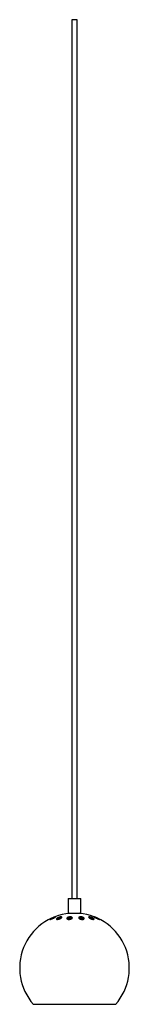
# Model space of a CAD drawing. Header units: millimetres. Extents: x -60 to 60, y -76 to 1000.
import ezdxf

# ---------------------------------------------------------------- set-up
doc = ezdxf.new("R2010")
doc.units = ezdxf.units.MM

msp = doc.modelspace()

# ---------------------------------------------------------------- linework, layer by layer
at = {"color": 7, "linetype": 'Continuous', "lineweight": 25}
for p, q in [((-3, 1000), (-3, 39.8)), ((3, 1000), (-3, 1000)), ((3, 39.8), (3, 1000)), ((-7, 39.8), (-7, 23.8)), ((-7, 39.8), (7, 39.8)), ((7, 23.8), (7, 39.8)), ((-7, 23.8), (7, 23.8)), ((-14.7, 18.8), (-14.4, 18.7)), ((6.5, 18.5), (5.8, 18.7)), ((45, -75.7), (-45, -75.7))]:
    msp.add_line(p, q, dxfattribs=at)
for start, end in [(95.0198, 221.4096), (318.5904, 84.9802)]:
    msp.add_arc((0, -36), 60, start, end, dxfattribs=at)
for points, knots in [([(-21.2, 19.8), (-21.1, 19.8), (-20.8, 19.9), (-20.8, 19.8), (-21, 19.5), (-21.5, 19.2), (-22.3, 18.8), (-23.3, 18.3), (-24.4, 17.8), (-25.5, 17.4), (-26.3, 17.1), (-26.7, 17.1), (-26.9, 17.1), (-26.7, 17.3), (-26.3, 17.7), (-25.6, 18.1), (-24.6, 18.5), (-23.5, 19), (-22.5, 19.5), (-21.7, 19.7), (-21.3, 19.8), (-21.2, 19.8)], [0, 0, 0, 0, 0.046965, 0.093921, 0.1414, 0.191844, 0.24665, 0.305845, 0.367504, 0.427924, 0.483566, 0.533655, 0.580419, 0.62709, 0.676427, 0.730198, 0.7887, 0.850187, 0.911081, 0.967817, 1, 1, 1, 1]), ([(-14.7, 19.8), (-14.5, 19.8), (-14.1, 19.8), (-13.8, 19.6), (-13.8, 19.2), (-14.2, 18.8), (-14.8, 18.3), (-15.8, 17.8), (-16.9, 17.4), (-18, 17.2), (-18.8, 17.1), (-19.5, 17.1), (-19.8, 17.3), (-19.9, 17.6), (-19.7, 18), (-19.1, 18.5), (-18.2, 19), (-17.1, 19.4), (-16, 19.7), (-15.2, 19.8), (-14.8, 19.8), (-14.7, 19.8)], [0, 0, 0, 0, 0.048174, 0.096274, 0.146361, 0.200764, 0.259624, 0.321199, 0.381896, 0.438042, 0.488564, 0.535493, 0.582052, 0.631071, 0.684419, 0.742547, 0.803899, 0.86501, 0.922206, 0.974047, 1, 1, 1, 1]), ([(-19.3, 17.1), (-19.3, 17.2), (-19, 17.5), (-18.2, 17.9), (-17.1, 18.3), (-16, 18.7), (-15.2, 18.8), (-14.8, 18.8), (-14.7, 18.8)], [0, 0, 0, 0, 0.100032, 0.315213, 0.529618, 0.729828, 0.910583, 1, 1, 1, 1]), ([(-2.8, 18.1), (-3, 17.9), (-3.4, 17.6), (-4.4, 17.3), (-5.4, 17.1), (-6.4, 17.1), (-7.2, 17.2), (-7.9, 17.5), (-8.3, 17.8), (-8.4, 18.3), (-8.2, 18.7), (-7.6, 19.2), (-6.7, 19.6), (-5.6, 19.8), (-4.6, 19.9), (-3.7, 19.8), (-3, 19.6), (-2.5, 19.3), (-2.3, 18.9), (-2.4, 18.4), (-2.7, 18.2), (-2.8, 18.1)], [0, 0, 0, 0, 0.057416, 0.114995, 0.168215, 0.216584, 0.262928, 0.31039, 0.361371, 0.417119, 0.477158, 0.538892, 0.598443, 0.652987, 0.702581, 0.749542, 0.796722, 0.846523, 0.900525, 0.959038, 1, 1, 1, 1]), ([(-8.1, 17.7), (-7.9, 17.8), (-7.6, 18.1), (-6.7, 18.5), (-5.7, 18.7), (-4.7, 18.8), (-3.8, 18.7), (-3.1, 18.5), (-2.8, 18.3), (-2.6, 18.2)], [0, 0, 0, 0, 0.1486568, 0.3161748, 0.4694146, 0.608065, 0.7386502, 0.869424, 1, 1, 1, 1]), ([(-7.2, 17.2), (-7, 17.3), (-6.5, 17.4), (-5.8, 17.7), (-5.2, 18), (-4.9, 18.2), (-4.9, 18.3)], [0, 0, 0, 0, 0.172337, 0.4697, 0.793727, 1, 1, 1, 1]), ([(-4.6, 17.6), (-4.6, 17.7), (-4.5, 18), (-4.8, 18.4), (-5.4, 18.6), (-5.9, 18.7), (-6.1, 18.7)], [0, 0, 0, 0, 0.222132, 0.539352, 0.834078, 1, 1, 1, 1]), ([(6.5, 19.8), (6.8, 19.8), (7.4, 19.8), (8.4, 19.7), (9.2, 19.4), (10, 19), (10.5, 18.5), (10.6, 18), (10.4, 17.6), (9.8, 17.2), (8.9, 17.1), (8, 17.1), (7, 17.2), (6.1, 17.5), (5.4, 17.9), (4.8, 18.3), (4.5, 18.8), (4.6, 19.3), (5.1, 19.6), (5.8, 19.8), (6.3, 19.8), (6.5, 19.8)], [0, 0, 0, 0, 0.047487, 0.094925, 0.143773, 0.196501, 0.253816, 0.314732, 0.376232, 0.434353, 0.486834, 0.534719, 0.581045, 0.628887, 0.680507, 0.736946, 0.797436, 0.859105, 0.918062, 0.971832, 1, 1, 1, 1]), ([(4.9, 18.3), (5, 18.4), (5.2, 18.6), (5.8, 18.7), (6.3, 18.8), (6.5, 18.8)], [0, 0, 0, 0, 0.334558, 0.772901, 1, 1, 1, 1]), ([(6.5, 18.8), (6.8, 18.8), (7.4, 18.8), (8.4, 18.6), (9.2, 18.3), (9.9, 17.9), (10.2, 17.7), (10.3, 17.6)], [0, 0, 0, 0, 0.198755, 0.397293, 0.601941, 0.823417, 1, 1, 1, 1]), ([(8.3, 17.1), (8.3, 17.2), (8.4, 17.4), (8, 17.8), (7.4, 18.3), (6.8, 18.4), (6.5, 18.5)], [0, 0, 0, 0, 0.138706, 0.45856, 0.780513, 1, 1, 1, 1]), ([(16.7, 19.8), (17, 19.8), (17.6, 19.7), (18.6, 19.4), (19.5, 19), (20.4, 18.6), (21.1, 18.1), (21.5, 17.6), (21.5, 17.3), (21, 17.1), (20.4, 17.1), (19.6, 17.2), (18.7, 17.5), (17.7, 17.8), (16.7, 18.3), (16, 18.8), (15.5, 19.3), (15.4, 19.6), (15.7, 19.8), (16.2, 19.9), (16.6, 19.8), (16.7, 19.8)], [0, 0, 0, 0, 0.049673, 0.099238, 0.151606, 0.208601, 0.269337, 0.330933, 0.389415, 0.442312, 0.490441, 0.536772, 0.584417, 0.635712, 0.691805, 0.752076, 0.813794, 0.873066, 0.927235, 0.976561, 1, 1, 1, 1]), ([(16.1, 18.7), (16.2, 18.8), (16.3, 18.8), (16.6, 18.8), (16.7, 18.7)], [0, 0, 0, 0, 0.5272839, 1, 1, 1, 1]), ([(16.7, 18.7), (17, 18.7), (17.6, 18.6), (18.5, 18.3), (19.5, 17.9), (20.3, 17.5), (20.7, 17.2), (20.8, 17.1)], [0, 0, 0, 0, 0.197257, 0.394076, 0.60231, 0.829633, 1, 1, 1, 1]), ([(24.7, 18.1), (24.4, 18.2), (23.6, 18.6), (22.6, 19.1), (21.8, 19.5), (21.4, 19.8), (21.4, 19.9), (21.7, 19.8), (22.2, 19.7), (23, 19.4), (23.9, 19), (24.9, 18.6), (26, 18.1), (26.8, 17.6), (27.3, 17.3), (27.5, 17.1), (27.3, 17.1), (26.8, 17.2), (26.1, 17.5), (25.4, 17.8), (24.9, 18), (24.7, 18.1)], [0, 0, 0, 0, 0.061518, 0.123041, 0.183837, 0.240375, 0.291597, 0.339191, 0.385982, 0.434597, 0.486954, 0.543894, 0.604599, 0.666207, 0.724745, 0.777708, 0.825878, 0.87221, 0.919824, 0.971067, 1, 1, 1, 1])]:
    msp.add_open_spline(points, degree=3, knots=knots, dxfattribs=at)

doc.saveas('drawing.dxf')
